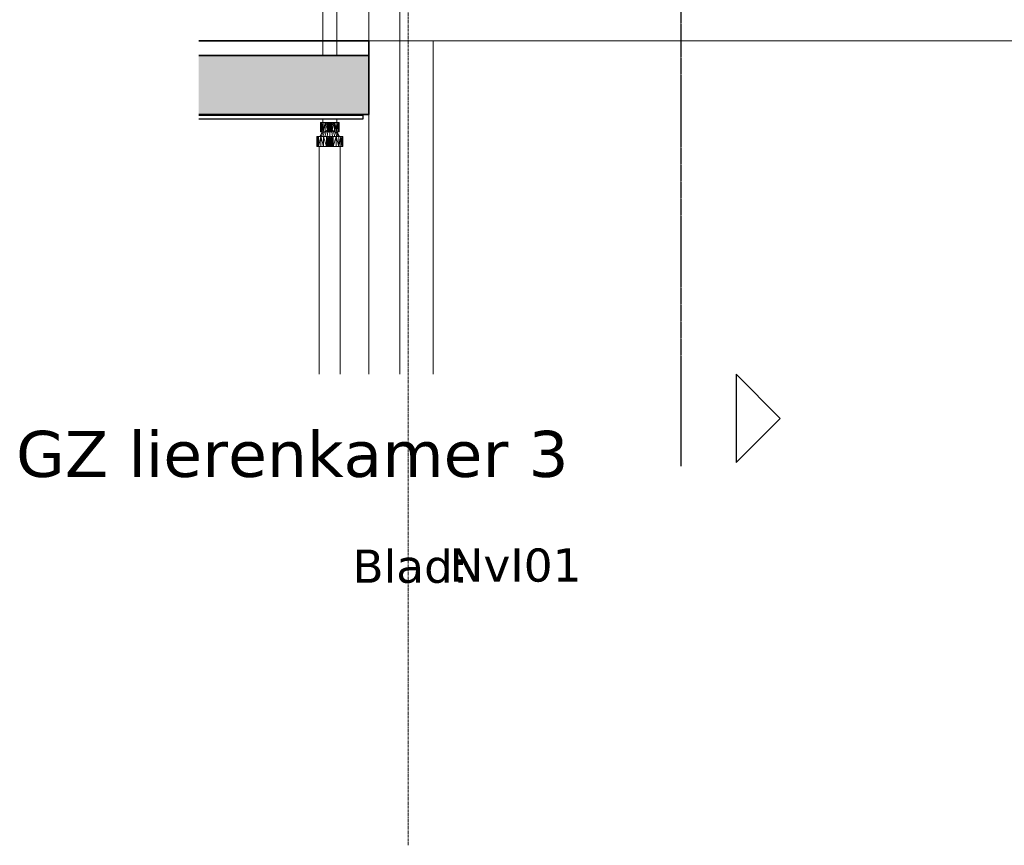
# Model space of a CAD drawing. Header units: millimetres. Extents: x 61846 to 198573, y 13020 to 52988.
# Tile 119 of 150: x 154418 to 159768, y 13020 to 17505. Entities that reach past the tile are written whole.
import ezdxf

# ---------------------------------------------------------------- set-up
doc = ezdxf.new("R2010")
doc.units = ezdxf.units.MM
doc.linetypes.add('Grid Line', pattern=[22.225, 12.7, -3.175, 3.175, -3.175])
doc.linetypes.add('NL_00_doorsnede', pattern=[23, 10, -1, 0, -1, 10, -1])
for name, color, linetype, lineweight in [('A-FLOR', 192, 'Continuous', 50), ('A-GENM', 13, 'Continuous', 18), ('G-ANNO-SYMB', 111, 'Continuous', 18), ('I-WALL', 2, 'Continuous', 25), ('P-PIPE', 3, 'Continuous', 18), ('S-BEAM', 12, 'Continuous', 35), ('S-GRID', 1, 'Continuous', 18)]:
    doc.layers.add(name, color=color, linetype=linetype, lineweight=lineweight)
doc.styles.add('Verdana', font='verdana.ttf', dxfattribs={"height": 250})
doc.styles.add('Verdana_1', font='verdana.ttf', dxfattribs={"height": 180})

# ---------------------------------------------------------------- blocks, each defined once
blk = doc.blocks.new('66_liftschacht RVT17 v2_0_Liftschacht_4284424 - 66_liftschacht RVT17 v2_0_Liftschacht_4284424-389560-GZ lierenkamer 2')
at = {"layer": 'A-GENM', "color": 7, "lineweight": 9}
for p, q in [((70926.3, 21790), (67526.3, 21790)), ((67526.3, 21790), (67526.3, 17390)), ((70926.3, 17390), (70926.3, 21790)), ((70926.3, 17390), (67526.3, 17390)), ((67526.3, 17390), (67526.3, 15579.3)), ((67526.3, 17390), (70926.3, 17390)), ((70926.3, 15579.3), (70926.3, 17390))]:
    blk.add_line(p, q, dxfattribs=at)
blk = doc.blocks.new('Pipe Types_NLRS_65_PI_UN_Staal - sprinkler_DNL_4331338 - Pipe Types_NLRS_65_PI_UN_Staal - sprinkler_DNL_4331338-455548-GZ lierenkamer 2')
at = {"layer": 'P-PIPE', "color": 7, "lineweight": 9}
for p, q in [((67087.8, 16815.7), (67087.8, 15579.3)), ((67202.1, 15579.3), (67202.1, 16815.7))]:
    blk.add_line(p, q, dxfattribs=at)
blk = doc.blocks.new('Pipe Types_NLRS_65_PI_UN_Staal - sprinkler_DNL_4335357 - Pipe Types_NLRS_65_PI_UN_Staal - sprinkler_DNL_4335357-455560-GZ lierenkamer 2')
at = {"layer": 'P-PIPE', "color": 7, "lineweight": 9}
for p, q in [((67106.9, 19748), (67106.9, 17310)), ((67106.9, 19748), (67183, 19748)), ((67183, 17310), (67183, 19748)), ((67106.9, 16990), (67106.9, 16984.9)), ((67106.9, 16965), (67106.9, 16946.2)), ((67183, 16985), (67183, 16990)), ((67183, 16946.2), (67183, 16965))]:
    blk.add_line(p, q, dxfattribs=at)
blk = doc.blocks.new('NLRS_50_PIF_UN__renkamer 20')
at = {"layer": 'P-PIPE', "color": 7, "lineweight": 9}
for p, q in [((67104.4, 16896.2), (67091.6, 16870.7)), ((67091.6, 16870.7), (67104.4, 16896.2)), ((67105.8, 16896.2), (67093.4, 16870.7)), ((67093.4, 16870.7), (67105.8, 16896.2)), ((67098.8, 16870.7), (67109.9, 16896.2)), ((67109.9, 16896.2), (67098.8, 16870.7)), ((67107.3, 16870.7), (67116.3, 16896.2)), ((67116.3, 16896.2), (67107.3, 16870.7)), ((67124.7, 16896.2), (67118.3, 16870.7)), ((67118.3, 16870.7), (67124.7, 16896.2)), ((67131.2, 16870.7), (67134.5, 16896.2)), ((67134.5, 16896.2), (67131.2, 16870.7)), ((67145, 16896.2), (67145, 16870.7)), ((67145, 16870.7), (67145, 16896.2)), ((67155.5, 16896.2), (67158.8, 16870.7)), ((67158.8, 16870.7), (67155.5, 16896.2)), ((67171.7, 16870.7), (67165.3, 16896.2)), ((67165.3, 16896.2), (67171.7, 16870.7)), ((67182.7, 16870.7), (67173.7, 16896.2)), ((67173.7, 16896.2), (67182.7, 16870.7)), ((67180.1, 16896.2), (67191.2, 16870.7)), ((67191.2, 16870.7), (67180.1, 16896.2)), ((67184.2, 16896.2), (67196.6, 16870.7)), ((67196.6, 16870.7), (67184.2, 16896.2)), ((67185.6, 16896.2), (67198.4, 16870.7)), ((67198.4, 16870.7), (67185.6, 16896.2))]:
    blk.add_line(p, q, dxfattribs=at)
blk = doc.blocks.new('NLRS_50_PIF_UN__renkamer 21')
blk.add_blockref('NLRS_50_PIF_UN__renkamer 20', (0, 0))
blk = doc.blocks.new('NLRS_50_PIF_UN__renkamer 22')
at = {"layer": 'P-PIPE', "color": 7, "lineweight": 9}
for p, q in [((67075, 16815.7), (67075, 16870.7)), ((67075, 16870.7), (67077.4, 16870.7)), ((67077.4, 16815.7), (67075, 16870.7)), ((67077.4, 16870.7), (67084.4, 16870.7)), ((67077.4, 16815.7), (67077.4, 16870.7)), ((67084.4, 16815.7), (67077.4, 16870.7)), ((67084.4, 16870.7), (67095.5, 16870.7)), ((67084.4, 16815.7), (67084.4, 16870.7)), ((67084.4, 16815.7), (67095.5, 16870.7)), ((67095.5, 16870.7), (67110, 16870.7)), ((67095.5, 16815.7), (67095.5, 16870.7)), ((67110, 16815.7), (67095.5, 16870.7)), ((67110, 16870.7), (67126.9, 16870.7)), ((67110, 16815.7), (67110, 16870.7)), ((67126.9, 16815.7), (67110, 16870.7)), ((67126.9, 16870.7), (67135.9, 16870.7)), ((67132.1, 16856.9), (67126.9, 16870.7)), ((67126.9, 16815.7), (67126.9, 16870.7)), ((67132.1, 16856.9), (67126.9, 16815.7)), ((67132.1, 16856.9), (67135.9, 16870.7)), ((67132.1, 16856.7), (67132.1, 16856.9)), ((67132.1, 16856.9), (67133.8, 16856.9)), ((67132.1, 16856.9), (67133, 16856.9)), ((67132.1, 16856.5), (67145, 16856.9)), ((67132.1, 16856.7), (67132.1, 16856.9)), ((67132.1, 16856.7), (67133.8, 16856.9)), ((67132.1, 16856.7), (67139.4, 16856.9)), ((67132.1, 16856.7), (67145, 16856.9)), ((67132.1, 16856.9), (67133, 16856.9)), ((67132.1, 16856.5), (67132.1, 16856.7)), ((67132.1, 16855.1), (67132.1, 16856.5)), ((67132.1, 16855.1), (67157.8, 16856.5)), ((67132.1, 16856.5), (67157.8, 16856.5)), ((67132.1, 16852.9), (67132.1, 16855.1)), ((67132.1, 16855.1), (67157.8, 16855.1)), ((67132.1, 16855.1), (67157.8, 16852.9)), ((67133, 16856.9), (67135.9, 16870.7)), ((67133.8, 16856.9), (67133, 16856.9)), ((67133.8, 16856.9), (67135.9, 16870.7)), ((67133.8, 16856.9), (67139.4, 16856.9)), ((67135.9, 16870.7), (67145, 16870.7)), ((67135.9, 16870.7), (67139.4, 16856.9)), ((67145, 16870.7), (67139.4, 16856.9)), ((67139.4, 16856.9), (67145, 16856.9)), ((67145, 16870.7), (67154.1, 16870.7)), ((67145, 16870.7), (67145, 16856.9)), ((67145, 16870.7), (67150.6, 16856.9)), ((67157.8, 16856.7), (67145, 16856.9)), ((67157.8, 16856.5), (67145, 16856.9)), ((67145, 16856.9), (67150.6, 16856.9)), ((67154.1, 16870.7), (67150.6, 16856.9)), ((67157.8, 16856.7), (67150.6, 16856.9)), ((67156.2, 16856.9), (67150.6, 16856.9)), ((67154.1, 16870.7), (67163.1, 16870.7)), ((67157.8, 16856.9), (67154.1, 16870.7)), ((67157, 16856.9), (67154.1, 16870.7)), ((67156.2, 16856.9), (67154.1, 16870.7)), ((67157.8, 16856.9), (67156.2, 16856.9)), ((67157, 16856.9), (67156.2, 16856.9)), ((67157.8, 16856.7), (67156.2, 16856.9)), ((67157.8, 16856.9), (67157, 16856.9)), ((67157.8, 16856.9), (67157, 16856.9)), ((67157.8, 16856.9), (67163.1, 16870.7)), ((67157.8, 16856.9), (67157.8, 16856.7)), ((67157.8, 16856.9), (67157.8, 16856.7)), ((67157.8, 16856.9), (67163.1, 16815.7)), ((67157.8, 16856.7), (67157.8, 16856.5)), ((67157.8, 16856.5), (67157.8, 16855.1)), ((67157.8, 16855.1), (67157.8, 16852.9)), ((67163.1, 16870.7), (67180, 16870.7)), ((67163.1, 16815.7), (67163.1, 16870.7)), ((67163.1, 16815.7), (67180, 16870.7)), ((67180, 16870.7), (67194.5, 16870.7)), ((67180, 16815.7), (67180, 16870.7)), ((67194.5, 16815.7), (67180, 16870.7)), ((67194.5, 16870.7), (67205.6, 16870.7)), ((67194.5, 16815.7), (67194.5, 16870.7)), ((67194.5, 16815.7), (67205.6, 16870.7)), ((67205.6, 16870.7), (67212.6, 16870.7)), ((67205.6, 16815.7), (67205.6, 16870.7)), ((67212.6, 16815.7), (67205.6, 16870.7)), ((67212.6, 16870.7), (67215, 16870.7)), ((67212.6, 16815.7), (67212.6, 16870.7)), ((67215, 16815.7), (67212.6, 16870.7)), ((67214.6, 16870.7), (67215, 16870.7)), ((67215, 16815.7), (67215, 16870.7)), ((67075, 16815.7), (67077.4, 16815.7)), ((67077.4, 16815.7), (67084.4, 16815.7)), ((67084.4, 16815.7), (67095.5, 16815.7)), ((67095.5, 16815.7), (67110, 16815.7)), ((67110, 16815.7), (67126.9, 16815.7)), ((67132.1, 16829.4), (67126.9, 16815.7)), ((67126.9, 16815.7), (67135.9, 16815.7)), ((67132.1, 16850.1), (67132.1, 16852.9)), ((67132.1, 16850.1), (67157.8, 16852.9)), ((67132.1, 16852.9), (67157.8, 16852.9)), ((67132.1, 16846.8), (67132.1, 16850.1)), ((67132.1, 16846.8), (67157.8, 16850.1)), ((67132.1, 16850.1), (67157.8, 16850.1)), ((67132.1, 16843.2), (67132.1, 16846.8)), ((67132.1, 16843.2), (67157.8, 16846.8)), ((67132.1, 16846.8), (67157.8, 16846.8)), ((67132.1, 16843.2), (67132.1, 16839.6)), ((67132.1, 16843.2), (67157.8, 16843.2)), ((67132.1, 16843.2), (67157.8, 16839.6)), ((67132.1, 16836.3), (67132.1, 16839.6)), ((67132.1, 16836.3), (67157.8, 16839.6)), ((67132.1, 16839.6), (67157.8, 16839.6)), ((67132.1, 16833.5), (67132.1, 16836.3)), ((67132.1, 16833.5), (67157.8, 16836.3)), ((67132.1, 16836.3), (67157.8, 16836.3)), ((67132.1, 16831.3), (67132.1, 16833.5)), ((67132.1, 16831.3), (67157.8, 16833.5)), ((67132.1, 16833.5), (67157.8, 16833.5)), ((67132.1, 16829.9), (67132.1, 16831.3)), ((67132.1, 16829.9), (67157.8, 16831.3)), ((67132.1, 16831.3), (67157.8, 16831.3)), ((67132.1, 16829.7), (67132.1, 16829.9)), ((67132.1, 16829.9), (67157.8, 16829.9)), ((67132.1, 16829.9), (67145, 16829.5)), ((67132.1, 16829.4), (67132.1, 16829.7)), ((67132.1, 16829.4), (67132.1, 16829.7)), ((67132.1, 16829.7), (67133.8, 16829.4)), ((67132.1, 16829.7), (67145, 16829.5)), ((67132.1, 16829.7), (67139.4, 16829.5)), ((67132.1, 16829.4), (67133, 16829.4)), ((67132.1, 16829.4), (67133.8, 16829.4)), ((67132.1, 16829.4), (67135.9, 16815.7)), ((67132.1, 16829.4), (67133, 16829.4)), ((67133, 16829.4), (67133.8, 16829.4)), ((67133, 16829.4), (67135.9, 16815.7)), ((67133.8, 16829.4), (67139.4, 16829.5)), ((67133.8, 16829.4), (67135.9, 16815.7)), ((67135.9, 16815.7), (67139.4, 16829.5)), ((67135.9, 16815.7), (67145, 16815.7)), ((67145, 16815.7), (67139.4, 16829.5)), ((67145, 16829.5), (67139.4, 16829.5)), ((67157.8, 16829.9), (67145, 16829.5)), ((67157.8, 16829.7), (67145, 16829.5)), ((67145, 16815.7), (67145, 16829.5)), ((67145, 16815.7), (67150.6, 16829.5)), ((67145, 16829.5), (67150.6, 16829.5)), ((67145, 16815.7), (67154.1, 16815.7)), ((67157.8, 16829.7), (67150.6, 16829.5)), ((67156.2, 16829.4), (67150.6, 16829.5)), ((67154.1, 16815.7), (67150.6, 16829.5)), ((67157.8, 16829.4), (67154.1, 16815.7)), ((67156.2, 16829.4), (67154.1, 16815.7)), ((67157, 16829.4), (67154.1, 16815.7)), ((67154.1, 16815.7), (67163.1, 16815.7)), ((67157.8, 16829.7), (67156.2, 16829.4)), ((67157.8, 16829.4), (67156.2, 16829.4)), ((67156.2, 16829.4), (67157, 16829.4)), ((67157.8, 16829.4), (67157, 16829.4)), ((67157.8, 16829.4), (67157, 16829.4)), ((67157.8, 16852.9), (67157.8, 16850.1)), ((67157.8, 16850.1), (67157.8, 16846.8)), ((67157.8, 16846.8), (67157.8, 16843.2)), ((67157.8, 16843.2), (67157.8, 16839.6)), ((67157.8, 16839.6), (67157.8, 16836.3)), ((67157.8, 16836.3), (67157.8, 16833.5)), ((67157.8, 16833.5), (67157.8, 16831.3)), ((67157.8, 16831.3), (67157.8, 16829.9)), ((67157.8, 16829.9), (67157.8, 16829.7)), ((67157.8, 16829.7), (67157.8, 16829.4)), ((67157.8, 16829.4), (67157.8, 16829.7)), ((67157.8, 16829.4), (67163.1, 16815.7)), ((67163.1, 16815.7), (67180, 16815.7)), ((67180, 16815.7), (67194.5, 16815.7)), ((67194.5, 16815.7), (67205.6, 16815.7)), ((67205.6, 16815.7), (67212.6, 16815.7)), ((67212.6, 16815.7), (67215, 16815.7)), ((67215, 16815.7), (67214.6, 16815.7))]:
    blk.add_line(p, q, dxfattribs=at)
blk = doc.blocks.new('NLRS_50_PIF_UN__renkamer 23')
blk.add_blockref('NLRS_50_PIF_UN__renkamer 22', (0, 0))
blk = doc.blocks.new('NLRS_50_PIF_UN__renkamer 24')
at = {"layer": 'P-PIPE', "color": 7, "lineweight": 9}
for p, q in [((67095, 16946.2), (67096.7, 16946.2)), ((67095, 16946.2), (67095, 16896.2)), ((67095, 16946.2), (67096.7, 16896.2)), ((67096.7, 16946.2), (67101.7, 16946.2)), ((67096.7, 16946.2), (67096.7, 16896.2)), ((67096.7, 16946.2), (67101.7, 16896.2)), ((67101.7, 16946.2), (67109.6, 16946.2)), ((67101.7, 16946.2), (67101.7, 16896.2)), ((67109.6, 16946.2), (67101.7, 16896.2)), ((67109.6, 16946.2), (67120, 16946.2)), ((67109.6, 16946.2), (67109.6, 16896.2)), ((67120, 16946.2), (67109.6, 16896.2)), ((67120, 16946.2), (67132.1, 16946.2)), ((67133.1, 16934.9), (67120, 16946.2)), ((67133.1, 16907.5), (67120, 16946.2)), ((67120, 16946.2), (67120, 16896.2)), ((67133.1, 16907.5), (67120, 16896.2)), ((67132.1, 16946.2), (67138.5, 16946.2)), ((67133.1, 16934.9), (67132.1, 16946.2)), ((67133.1, 16907.5), (67132.1, 16896.2)), ((67133.1, 16934.9), (67138.5, 16946.2)), ((67133.1, 16934.7), (67133.1, 16934.9)), ((67133.1, 16934.4), (67139, 16934.9)), ((67133.1, 16934.7), (67139, 16934.9)), ((67133.1, 16934.9), (67139, 16934.9)), ((67133.1, 16934.4), (67145, 16934.8)), ((67133.1, 16934.4), (67133.1, 16934.7)), ((67133.1, 16933), (67133.1, 16934.4)), ((67133.1, 16933), (67157, 16934.4)), ((67133.1, 16934.4), (67157, 16934.4)), ((67133.1, 16930.8), (67133.1, 16933)), ((67133.1, 16930.8), (67157, 16933)), ((67133.1, 16933), (67157, 16933)), ((67133.1, 16928), (67133.1, 16930.8)), ((67133.1, 16928), (67157, 16930.8)), ((67133.1, 16930.8), (67157, 16930.8)), ((67133.1, 16924.7), (67133.1, 16928)), ((67133.1, 16924.7), (67157, 16928)), ((67133.1, 16928), (67157, 16928)), ((67133.1, 16921.2), (67133.1, 16924.7)), ((67133.1, 16921.2), (67157, 16924.7)), ((67133.1, 16924.7), (67157, 16924.7)), ((67133.1, 16917.7), (67133.1, 16921.2)), ((67133.1, 16917.7), (67157, 16921.2)), ((67133.1, 16921.2), (67157, 16921.2)), ((67133.1, 16914.4), (67133.1, 16917.7)), ((67133.1, 16914.4), (67157, 16917.7)), ((67133.1, 16917.7), (67157, 16917.7)), ((67133.1, 16914.4), (67133.1, 16911.6)), ((67133.1, 16914.4), (67157, 16914.4)), ((67133.1, 16911.6), (67157, 16914.4)), ((67133.1, 16909.4), (67133.1, 16911.6)), ((67133.1, 16909.4), (67157, 16911.6)), ((67133.1, 16911.6), (67157, 16911.6)), ((67133.1, 16908), (67133.1, 16909.4)), ((67133.1, 16908), (67157, 16909.4)), ((67133.1, 16909.4), (67157, 16909.4)), ((67133.1, 16907.7), (67133.1, 16908)), ((67133.1, 16908), (67157, 16908)), ((67133.1, 16908), (67145, 16907.6)), ((67133.1, 16908), (67139, 16907.5)), ((67133.1, 16907.5), (67133.1, 16907.7)), ((67133.1, 16907.7), (67139, 16907.5)), ((67133.1, 16907.5), (67138.5, 16896.2)), ((67133.1, 16907.5), (67139, 16907.5)), ((67138.5, 16946.2), (67145, 16946.2)), ((67138.5, 16946.2), (67139, 16934.9)), ((67138.5, 16896.2), (67139, 16907.5)), ((67145, 16946.2), (67139, 16934.9)), ((67139, 16934.9), (67145, 16934.8)), ((67145, 16907.6), (67139, 16907.5)), ((67145, 16896.2), (67139, 16907.5)), ((67145, 16946.2), (67151.5, 16946.2)), ((67145, 16946.2), (67145, 16934.8)), ((67145, 16946.2), (67151, 16934.9)), ((67145, 16934.8), (67151, 16934.9)), ((67157, 16934.4), (67145, 16934.8)), ((67157, 16908), (67145, 16907.6)), ((67145, 16896.2), (67145, 16907.6)), ((67145, 16907.6), (67151, 16907.5)), ((67145, 16896.2), (67151, 16907.5)), ((67151.5, 16946.2), (67151, 16934.9)), ((67157, 16934.9), (67151, 16934.9)), ((67157, 16934.7), (67151, 16934.9)), ((67157, 16934.4), (67151, 16934.9)), ((67157, 16908), (67151, 16907.5)), ((67157, 16907.7), (67151, 16907.5)), ((67157, 16907.5), (67151, 16907.5)), ((67151.5, 16896.2), (67151, 16907.5)), ((67151.5, 16946.2), (67157.9, 16946.2)), ((67157, 16934.9), (67151.5, 16946.2)), ((67157, 16907.5), (67151.5, 16896.2)), ((67157, 16907.5), (67170, 16946.2)), ((67157, 16934.9), (67157.9, 16946.2)), ((67157, 16934.9), (67170, 16946.2)), ((67157, 16934.9), (67157, 16934.7)), ((67157, 16934.7), (67157, 16934.4)), ((67157, 16934.4), (67157, 16933)), ((67157, 16933), (67157, 16930.8)), ((67157, 16930.8), (67157, 16928)), ((67157, 16928), (67157, 16924.7)), ((67157, 16924.7), (67157, 16921.2)), ((67157, 16921.2), (67157, 16917.7)), ((67157, 16917.7), (67157, 16914.4)), ((67157, 16914.4), (67157, 16911.6)), ((67157, 16909.4), (67157, 16911.6)), ((67157, 16909.4), (67157, 16908)), ((67157, 16908), (67157, 16907.7)), ((67157, 16907.7), (67157, 16907.5)), ((67157, 16907.5), (67157.9, 16896.2)), ((67157, 16907.5), (67170, 16896.2)), ((67157.9, 16946.2), (67170, 16946.2)), ((67170, 16946.2), (67180.4, 16946.2)), ((67170, 16946.2), (67170, 16896.2)), ((67180.4, 16946.2), (67170, 16896.2)), ((67180.4, 16946.2), (67188.3, 16946.2)), ((67180.4, 16946.2), (67180.4, 16896.2)), ((67188.3, 16946.2), (67180.4, 16896.2)), ((67188.3, 16946.2), (67193.3, 16946.2)), ((67188.3, 16946.2), (67188.3, 16896.2)), ((67193.3, 16946.2), (67188.3, 16896.2)), ((67193.3, 16946.2), (67195, 16946.2)), ((67193.3, 16946.2), (67195, 16946.2)), ((67193.3, 16946.2), (67193.3, 16896.2)), ((67193.3, 16946.2), (67195, 16896.2)), ((67195, 16946.2), (67195, 16896.2)), ((67095, 16896.2), (67096.7, 16896.2)), ((67096.7, 16896.2), (67101.7, 16896.2)), ((67101.7, 16896.2), (67109.6, 16896.2)), ((67109.6, 16896.2), (67120, 16896.2)), ((67120, 16896.2), (67132.1, 16896.2)), ((67132.1, 16896.2), (67138.5, 16896.2)), ((67138.5, 16896.2), (67145, 16896.2)), ((67145, 16896.2), (67151.5, 16896.2)), ((67151.5, 16896.2), (67157.9, 16896.2)), ((67157.9, 16896.2), (67170, 16896.2)), ((67170, 16896.2), (67180.4, 16896.2)), ((67180.4, 16896.2), (67188.3, 16896.2)), ((67188.3, 16896.2), (67193.3, 16896.2)), ((67193.3, 16896.2), (67195, 16896.2)), ((67195, 16896.2), (67193.3, 16896.2))]:
    blk.add_line(p, q, dxfattribs=at)
blk = doc.blocks.new('NLRS_50_PIF_UN__renkamer 25')
blk.add_blockref('NLRS_50_PIF_UN__renkamer 24', (0, 0))
blk = doc.blocks.new('TadP_A_INS_INSTALLATIES_rvt-4-GZ lierenkamer 2')
at = {"layer": 'A-GENM', "lineweight": 9}
blk.add_blockref('66_liftschacht RVT17 v2_0_Liftschacht_4284424 - 66_liftschacht RVT17 v2_0_Liftschacht_4284424-389560-GZ lierenkamer 2', (0, 0), dxfattribs=at)
at = {"layer": 'P-PIPE', "lineweight": 9}
for name in ['Pipe Types_NLRS_65_PI_UN_Staal - sprinkler_DNL_4335357 - Pipe Types_NLRS_65_PI_UN_Staal - sprinkler_DNL_4335357-455560-GZ lierenkamer 2', 'NLRS_50_PIF_UN__renkamer 25', 'NLRS_50_PIF_UN__renkamer 23', 'NLRS_50_PIF_UN__renkamer 21', 'Pipe Types_NLRS_65_PI_UN_Staal - sprinkler_DNL_4331338 - Pipe Types_NLRS_65_PI_UN_Staal - sprinkler_DNL_4331338-455548-GZ lierenkamer 2']:
    blk.add_blockref(name, (0, 0), dxfattribs=at)
blk = doc.blocks.new('Floor_28_PBT_FL_druklaag_d_80 __400__C30_37_2852328 - Floor_28_PBT_FL_druklaag_d_80 __400__C30_37_2852328-312722-GZ lierenkamer 2')
at = {"layer": 'A-FLOR', "color": 90, "lineweight": 35}
for p, q in [((67107.2, 17390), (66433.2, 17390)), ((66433.2, 17390), (67107.2, 17390)), ((66433.2, 17390), (67107.2, 17390)), ((67107.2, 17390), (66433.2, 17390)), ((66433.2, 17390), (67147, 17390)), ((67107.2, 17390), (66433.2, 17390)), ((67147, 17390), (66433.2, 17390)), ((66447.1, 17390), (66433.2, 17390)), ((67107.2, 17390), (66433.2, 17390)), ((67356.3, 17390), (66447.1, 17390)), ((66869.7, 17390), (66447.1, 17390)), ((66447.1, 17390), (67356.3, 17390)), ((67356.3, 17390), (66869.7, 17390)), ((67356.3, 17390), (66869.7, 17390)), ((66869.7, 17390), (67356.3, 17390)), ((67178, 17390), (67356.3, 17390)), ((67356.3, 17390), (67178, 17390)), ((67356.3, 17390), (67182.8, 17390)), ((67182.8, 17390), (67356.3, 17390)), ((67182.8, 17390), (67356.3, 17390)), ((67356.3, 17390), (67182.8, 17390)), ((67356.3, 17390), (67182.8, 17390)), ((67356.3, 17390), (67182.8, 17390)), ((67356.3, 17310), (67356.3, 17390)), ((66433.2, 17310), (67356.3, 17310))]:
    blk.add_line(p, q, dxfattribs=at)
blk = doc.blocks.new('Floor_28_PBT_FL_druklaag_d_80 __400__C30_37_2852328 - Floor_28_PBT_FL_druklaag_d_80 __400__C30_37_2852328-312726-GZ lierenkamer 2')
blk.add_blockref('Floor_28_PBT_FL_druklaag_d_80 __400__C30_37_2852328 - Floor_28_PBT_FL_druklaag_d_80 __400__C30_37_2852328-312722-GZ lierenkamer 2', (0, 0))
blk = doc.blocks.new('Floor_28_PBT_FL_kanaalplaat_d_320_2852493 - Floor_28_PBT_FL_kanaalplaat_d_320_2852493-312729-GZ lierenkamer 2')
at = {"layer": 'A-FLOR', "lineweight": 35}
blk.add_hatch(color=215, dxfattribs=at).paths.add_polyline_path([(67127.8, 16990), (67356.3, 16990), (67356.3, 17310), (66433.2, 17310), (66433.2, 16990), (66780.5, 16990)])
at = {"layer": 'A-FLOR', "color": 90, "lineweight": 35}
for p, q in [((67356.3, 17310), (66433.2, 17310)), ((67356.3, 16990), (67356.3, 17310)), ((66433.2, 16990), (67356.3, 16990))]:
    blk.add_line(p, q, dxfattribs=at)
blk = doc.blocks.new('Floor_28_PBT_FL_kanaalplaat_d_320_2852493 - Floor_28_PBT_FL_kanaalplaat_d_320_2852493-312733-GZ lierenkamer 2')
blk.add_blockref('Floor_28_PBT_FL_kanaalplaat_d_320_2852493 - Floor_28_PBT_FL_kanaalplaat_d_320_2852493-312729-GZ lierenkamer 2', (0, 0))
blk = doc.blocks.new('28_PBT_SF_staal_L-profiel_S355_L200x200x20 1613422 - 28_PBT_SF_staal_L-profiel_S355_L200x200x20 1613422-339848-GZ lierenkamer 2')
at = {"layer": 'S-BEAM', "color": 250, "lineweight": 25}
for p, q in [((67323.9, 16985), (66433.2, 16985)), ((67323.9, 16965), (66433.2, 16965)), ((67323.9, 16990), (67323.9, 16985)), ((67323.9, 16985), (67323.9, 16976)), ((67323.9, 16976), (67323.9, 16965))]:
    blk.add_line(p, q, dxfattribs=at)
blk = doc.blocks.new('TadP_A_CON_CONSTRUCTIE_rvt-4-GZ lierenkamer 2')
at = {"layer": 'I-WALL', "color": 10, "lineweight": 18}
for p, q in [((67356.3, 17390), (67356.3, 19840)), ((67107.2, 17390), (66433.2, 17390)), ((66433.2, 17390), (67107.2, 17390)), ((67356.3, 17390), (67182.8, 17390)), ((67182.8, 17390), (67356.3, 17390)), ((67706.3, 17390), (67356.3, 17390)), ((67356.3, 17390), (67356.3, 15579.3)), ((67706.3, 15579.3), (67706.3, 17390))]:
    blk.add_line(p, q, dxfattribs=at)
at = {"layer": 'A-FLOR', "color": 10, "lineweight": 18}
for name in ['Floor_28_PBT_FL_druklaag_d_80 __400__C30_37_2852328 - Floor_28_PBT_FL_druklaag_d_80 __400__C30_37_2852328-312726-GZ lierenkamer 2', 'Floor_28_PBT_FL_kanaalplaat_d_320_2852493 - Floor_28_PBT_FL_kanaalplaat_d_320_2852493-312733-GZ lierenkamer 2']:
    blk.add_blockref(name, (0, 0), dxfattribs=at)
at = {"layer": 'S-BEAM', "color": 10, "lineweight": 18}
blk.add_blockref('28_PBT_SF_staal_L-profiel_S355_L200x200x20 1613422 - 28_PBT_SF_staal_L-profiel_S355_L200x200x20 1613422-339848-GZ lierenkamer 2', (0, 0), dxfattribs=at)
blk = doc.blocks.new('Section - Doorsnede teken Rechts uitlijnen-146486-GZ lierenkamer 2')
at = {"layer": 'G-ANNO-SYMB', "lineweight": 25}
for p, q in [((69052.5, 15580.2), (69052.5, 15080.2)), ((69352.5, 15580.2), (69593, 15339.7)), ((69352.5, 15580.2), (69352.5, 15099.2)), ((69352.5, 15099.2), (69593, 15339.7))]:
    blk.add_line(p, q, dxfattribs=at)

msp = doc.modelspace()

# ---------------------------------------------------------------- linework, layer by layer
at = {"layer": 'G-ANNO-SYMB', "linetype": 'NL_00_doorsnede', "lineweight": 25}
msp.add_line((158010.8, 26803.1), (158010.8, 15580.2), dxfattribs=at)
at = {"layer": 'S-GRID', "linetype": 'Grid Line'}
msp.add_line((156528.3, 13020.4), (156528.3, 29225.3), dxfattribs=at)

# ---------------------------------------------------------------- block references
at = {"color": 210, "lineweight": 5}
for name in ['TadP_A_CON_CONSTRUCTIE_rvt-4-GZ lierenkamer 2', 'TadP_A_INS_INSTALLATIES_rvt-4-GZ lierenkamer 2']:
    msp.add_blockref(name, (88958.3, 0), dxfattribs=at)
at = {"layer": 'G-ANNO-SYMB', "lineweight": 25}
msp.add_blockref('Section - Doorsnede teken Rechts uitlijnen-146486-GZ lierenkamer 2', (88958.3, 0), dxfattribs=at)

# ---------------------------------------------------------------- texts
at = {"layer": 'G-ANNO-SYMB', "attachment_point": 1}
for s, insert, char_height, width, style in [('GZ lierenkamer 3', (154398.4, 15271.7), 250, 3767.931, 'Verdana'), ('Blad:', (156226.3, 14626.6), 180, 777.637, 'Verdana_1'), ('NvI01', (156753.4, 14632.8), 180, 913.924, 'Verdana_1')]:
    msp.add_mtext(s, dxfattribs=dict(at, insert=insert, char_height=char_height, width=width, style=style))

doc.saveas('drawing.dxf')
